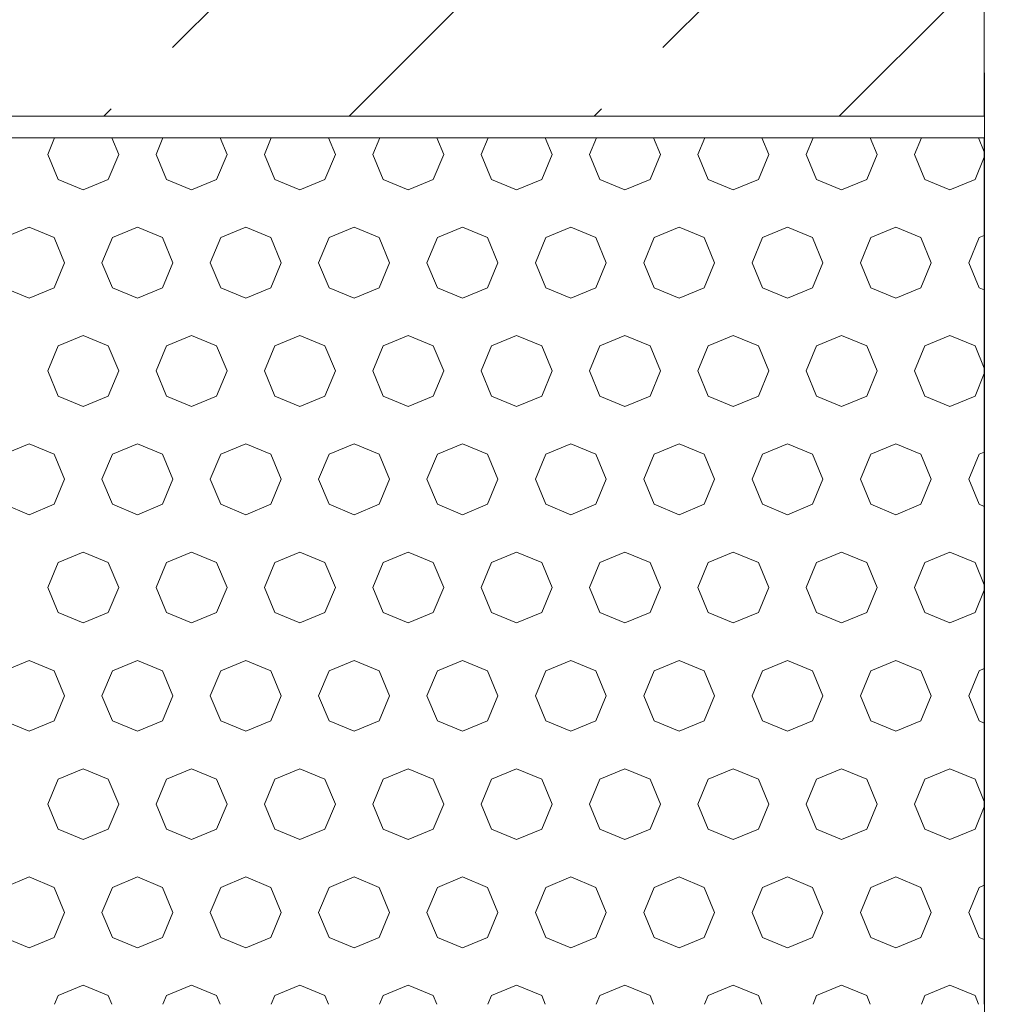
# Model space of a CAD drawing. Header units: millimetres. Extents: x 52659 to 1698020, y -10054 to 104697.
# Tile 19 of 256: x 140055 to 140506, y 13998 to 14453. Entities that reach past the tile are written whole.
import ezdxf

# ---------------------------------------------------------------- set-up
doc = ezdxf.new("R2010")
doc.units = ezdxf.units.MM
doc.header["$MEASUREMENT"] = 0
for name, color, linetype in [('02-04 BRISES SOLEIL FONCEES', 7, 'Continuous'), ('02-04 CASSETTES FONCEES', 7, 'Continuous'), ('02-04 Mur.Construction', 7, 'Continuous'), ('05-02 Cotation 200ème 100ème.Cotations', 7, 'Continuous')]:
    doc.layers.add(name, color=color, linetype=linetype)
doc.styles.add('STYLE_GENERE_3', font='ARIALN.TTF')
doc.dimstyles.new('STYLE_GENERE__1', dxfattribs={"dimtxt": 200, "dimasz": 95, "dimexe": 0.18, "dimexo": 100, "dimgap": 0, "dimtad": 0, "dimlfac": 0.001, "dimzin": 0, "dimdsep": 46, "dimtxsty": 'STYLE_GENERE_3', "dimblk": 'ARROWHEAD_6', "dimblk1": 'ARROWHEAD_6', "dimblk2": 'ARROWHEAD_6', "dimcen": 0.09, "dimclrd": 7, "dimclre": 7, "dimclrt": 7, "dimazin": 0, "dimtfac": 1, "dimtdec": 4, "dimtmove": 2, "dimatfit": 3, "dimfxl": 1, "dimtolj": 1, "dimtzin": 0, "dimarcsym": 0})
doc.dimstyles.new('STYLE_GENERE__2', dxfattribs={"dimtxt": 200, "dimasz": 95, "dimexe": 0.18, "dimexo": 100, "dimgap": 0, "dimtad": 0, "dimlfac": 0.001, "dimzin": 0, "dimdsep": 46, "dimtxsty": 'STYLE_GENERE_3', "dimblk": 'ARROWHEAD_6', "dimblk1": 'ARROWHEAD_6', "dimblk2": 'ARROWHEAD_6', "dimcen": 0.09, "dimclrd": 7, "dimclre": 7, "dimclrt": 7, "dimazin": 0, "dimtfac": 1, "dimtdec": 4, "dimtmove": 0, "dimatfit": 3, "dimfxl": 1, "dimtolj": 1, "dimtzin": 0, "dimarcsym": 0})

# ---------------------------------------------------------------- blocks, each defined once
blk = doc.blocks.new('Élément de coupe_214_1', base_point=(131932.67, 5158.07))
at = {"layer": '02-04 Mur.Construction', "color": 7, "linetype": 'Continuous', "lineweight": 9}
blk.add_line((140500.71, 14428.07), (140500.71, 13145.96), dxfattribs=at)
blk = doc.blocks.new('*X306', base_point=(131932.67, 5158.07))
at = {"layer": '02-04 BRISES SOLEIL FONCEES', "color": 7, "linetype": 'Continuous', "lineweight": 5}
for p, q in [((140071.53, 14398.07), (140068.37, 14390.46)), ((140101.08, 14390.46), (140097.93, 14398.07)), ((140121.53, 14398.07), (140118.37, 14390.46)), ((140151.08, 14390.46), (140147.93, 14398.07)), ((140171.53, 14398.07), (140168.37, 14390.46)), ((140201.08, 14390.46), (140197.93, 14398.07)), ((140221.53, 14398.07), (140218.37, 14390.46)), ((140251.08, 14390.46), (140247.93, 14398.07)), ((140271.53, 14398.07), (140268.37, 14390.46)), ((140301.08, 14390.46), (140297.93, 14398.07)), ((140321.53, 14398.07), (140318.37, 14390.46)), ((140351.08, 14390.46), (140347.93, 14398.07)), ((140371.53, 14398.07), (140368.37, 14390.46)), ((140401.08, 14390.46), (140397.93, 14398.07)), ((140421.53, 14398.07), (140418.37, 14390.46)), ((140451.08, 14390.46), (140447.93, 14398.07)), ((140471.53, 14398.07), (140468.37, 14390.46)), ((140500.57, 14391.68), (140497.93, 14398.07)), ((140068.37, 14390.46), (140073.16, 14378.89)), ((140096.29, 14378.89), (140101.08, 14390.46)), ((140118.37, 14390.46), (140123.16, 14378.89)), ((140146.29, 14378.89), (140151.08, 14390.46)), ((140168.37, 14390.46), (140173.16, 14378.89)), ((140196.29, 14378.89), (140201.08, 14390.46)), ((140218.37, 14390.46), (140223.16, 14378.89)), ((140246.29, 14378.89), (140251.08, 14390.46)), ((140268.37, 14390.46), (140273.16, 14378.89)), ((140296.29, 14378.89), (140301.08, 14390.46)), ((140318.37, 14390.46), (140323.16, 14378.89)), ((140346.29, 14378.89), (140351.08, 14390.46)), ((140368.37, 14390.46), (140373.16, 14378.89)), ((140396.29, 14378.89), (140401.08, 14390.46)), ((140418.37, 14390.46), (140423.16, 14378.89)), ((140446.29, 14378.89), (140451.08, 14390.46)), ((140468.37, 14390.46), (140473.16, 14378.89)), ((140496.29, 14378.89), (140500.57, 14389.23)), ((140073.16, 14378.89), (140084.73, 14374.1)), ((140084.73, 14374.1), (140096.29, 14378.89)), ((140123.16, 14378.89), (140134.73, 14374.1)), ((140134.73, 14374.1), (140146.29, 14378.89)), ((140173.16, 14378.89), (140184.73, 14374.1)), ((140184.73, 14374.1), (140196.29, 14378.89)), ((140223.16, 14378.89), (140234.73, 14374.1)), ((140234.73, 14374.1), (140246.29, 14378.89)), ((140273.16, 14378.89), (140284.73, 14374.1)), ((140284.73, 14374.1), (140296.29, 14378.89)), ((140323.16, 14378.89), (140334.73, 14374.1)), ((140334.73, 14374.1), (140346.29, 14378.89)), ((140373.16, 14378.89), (140384.73, 14374.1)), ((140384.73, 14374.1), (140396.29, 14378.89)), ((140423.16, 14378.89), (140434.73, 14374.1)), ((140434.73, 14374.1), (140446.29, 14378.89)), ((140473.16, 14378.89), (140484.73, 14374.1)), ((140484.73, 14374.1), (140496.29, 14378.89)), ((140059.73, 14356.81), (140048.16, 14352.02)), ((140071.29, 14352.02), (140059.73, 14356.81)), ((140109.73, 14356.81), (140098.16, 14352.02)), ((140121.29, 14352.02), (140109.73, 14356.81)), ((140159.73, 14356.81), (140148.16, 14352.02)), ((140171.29, 14352.02), (140159.73, 14356.81)), ((140209.73, 14356.81), (140198.16, 14352.02)), ((140221.29, 14352.02), (140209.73, 14356.81)), ((140259.73, 14356.81), (140248.16, 14352.02)), ((140271.29, 14352.02), (140259.73, 14356.81)), ((140309.73, 14356.81), (140298.16, 14352.02)), ((140321.29, 14352.02), (140309.73, 14356.81)), ((140359.73, 14356.81), (140348.16, 14352.02)), ((140371.29, 14352.02), (140359.73, 14356.81)), ((140409.73, 14356.81), (140398.16, 14352.02)), ((140421.29, 14352.02), (140409.73, 14356.81)), ((140459.73, 14356.81), (140448.16, 14352.02)), ((140471.29, 14352.02), (140459.73, 14356.81)), ((140500.57, 14353.02), (140498.16, 14352.02)), ((140076.08, 14340.46), (140071.29, 14352.02)), ((140098.16, 14352.02), (140093.37, 14340.46)), ((140126.08, 14340.46), (140121.29, 14352.02)), ((140148.16, 14352.02), (140143.37, 14340.46)), ((140176.08, 14340.46), (140171.29, 14352.02)), ((140198.16, 14352.02), (140193.37, 14340.46)), ((140226.08, 14340.46), (140221.29, 14352.02)), ((140248.16, 14352.02), (140243.37, 14340.46)), ((140276.08, 14340.46), (140271.29, 14352.02)), ((140298.16, 14352.02), (140293.37, 14340.46)), ((140326.08, 14340.46), (140321.29, 14352.02)), ((140348.16, 14352.02), (140343.37, 14340.46)), ((140376.08, 14340.46), (140371.29, 14352.02)), ((140398.16, 14352.02), (140393.37, 14340.46)), ((140426.08, 14340.46), (140421.29, 14352.02)), ((140448.16, 14352.02), (140443.37, 14340.46)), ((140476.08, 14340.46), (140471.29, 14352.02)), ((140498.16, 14352.02), (140493.37, 14340.46)), ((140071.29, 14328.89), (140076.08, 14340.46)), ((140093.37, 14340.46), (140098.16, 14328.89)), ((140121.29, 14328.89), (140126.08, 14340.46)), ((140143.37, 14340.46), (140148.16, 14328.89)), ((140171.29, 14328.89), (140176.08, 14340.46)), ((140193.37, 14340.46), (140198.16, 14328.89)), ((140221.29, 14328.89), (140226.08, 14340.46)), ((140243.37, 14340.46), (140248.16, 14328.89)), ((140271.29, 14328.89), (140276.08, 14340.46)), ((140293.37, 14340.46), (140298.16, 14328.89)), ((140321.29, 14328.89), (140326.08, 14340.46)), ((140343.37, 14340.46), (140348.16, 14328.89)), ((140371.29, 14328.89), (140376.08, 14340.46)), ((140393.37, 14340.46), (140398.16, 14328.89)), ((140421.29, 14328.89), (140426.08, 14340.46)), ((140443.37, 14340.46), (140448.16, 14328.89)), ((140471.29, 14328.89), (140476.08, 14340.46)), ((140493.37, 14340.46), (140498.16, 14328.89)), ((140048.16, 14328.89), (140059.73, 14324.1)), ((140059.73, 14324.1), (140071.29, 14328.89)), ((140098.16, 14328.89), (140109.73, 14324.1)), ((140109.73, 14324.1), (140121.29, 14328.89)), ((140148.16, 14328.89), (140159.73, 14324.1)), ((140159.73, 14324.1), (140171.29, 14328.89)), ((140198.16, 14328.89), (140209.73, 14324.1)), ((140209.73, 14324.1), (140221.29, 14328.89)), ((140248.16, 14328.89), (140259.73, 14324.1)), ((140259.73, 14324.1), (140271.29, 14328.89)), ((140298.16, 14328.89), (140309.73, 14324.1)), ((140309.73, 14324.1), (140321.29, 14328.89)), ((140348.16, 14328.89), (140359.73, 14324.1)), ((140359.73, 14324.1), (140371.29, 14328.89)), ((140398.16, 14328.89), (140409.73, 14324.1)), ((140409.73, 14324.1), (140421.29, 14328.89)), ((140448.16, 14328.89), (140459.73, 14324.1)), ((140459.73, 14324.1), (140471.29, 14328.89)), ((140498.16, 14328.89), (140500.57, 14327.9)), ((140084.73, 14306.81), (140073.16, 14302.02)), ((140096.29, 14302.02), (140084.73, 14306.81)), ((140134.73, 14306.81), (140123.16, 14302.02)), ((140146.29, 14302.02), (140134.73, 14306.81)), ((140184.73, 14306.81), (140173.16, 14302.02)), ((140196.29, 14302.02), (140184.73, 14306.81)), ((140234.73, 14306.81), (140223.16, 14302.02)), ((140246.29, 14302.02), (140234.73, 14306.81)), ((140284.73, 14306.81), (140273.16, 14302.02)), ((140296.29, 14302.02), (140284.73, 14306.81)), ((140334.73, 14306.81), (140323.16, 14302.02)), ((140346.29, 14302.02), (140334.73, 14306.81)), ((140384.73, 14306.81), (140373.16, 14302.02)), ((140396.29, 14302.02), (140384.73, 14306.81)), ((140434.73, 14306.81), (140423.16, 14302.02)), ((140446.29, 14302.02), (140434.73, 14306.81)), ((140484.73, 14306.81), (140473.16, 14302.02)), ((140496.29, 14302.02), (140484.73, 14306.81)), ((140073.16, 14302.02), (140068.37, 14290.46)), ((140101.08, 14290.46), (140096.29, 14302.02)), ((140123.16, 14302.02), (140118.37, 14290.46)), ((140151.08, 14290.46), (140146.29, 14302.02)), ((140173.16, 14302.02), (140168.37, 14290.46)), ((140201.08, 14290.46), (140196.29, 14302.02)), ((140223.16, 14302.02), (140218.37, 14290.46)), ((140251.08, 14290.46), (140246.29, 14302.02)), ((140273.16, 14302.02), (140268.37, 14290.46)), ((140301.08, 14290.46), (140296.29, 14302.02)), ((140323.16, 14302.02), (140318.37, 14290.46)), ((140351.08, 14290.46), (140346.29, 14302.02)), ((140373.16, 14302.02), (140368.37, 14290.46)), ((140401.08, 14290.46), (140396.29, 14302.02)), ((140423.16, 14302.02), (140418.37, 14290.46)), ((140451.08, 14290.46), (140446.29, 14302.02)), ((140473.16, 14302.02), (140468.37, 14290.46)), ((140500.57, 14291.68), (140496.29, 14302.02)), ((140068.37, 14290.46), (140073.16, 14278.89)), ((140096.29, 14278.89), (140101.08, 14290.46)), ((140118.37, 14290.46), (140123.16, 14278.89)), ((140146.29, 14278.89), (140151.08, 14290.46)), ((140168.37, 14290.46), (140173.16, 14278.89)), ((140196.29, 14278.89), (140201.08, 14290.46)), ((140218.37, 14290.46), (140223.16, 14278.89)), ((140246.29, 14278.89), (140251.08, 14290.46)), ((140268.37, 14290.46), (140273.16, 14278.89)), ((140296.29, 14278.89), (140301.08, 14290.46)), ((140318.37, 14290.46), (140323.16, 14278.89)), ((140346.29, 14278.89), (140351.08, 14290.46)), ((140368.37, 14290.46), (140373.16, 14278.89)), ((140396.29, 14278.89), (140401.08, 14290.46)), ((140418.37, 14290.46), (140423.16, 14278.89)), ((140446.29, 14278.89), (140451.08, 14290.46)), ((140468.37, 14290.46), (140473.16, 14278.89)), ((140496.29, 14278.89), (140500.57, 14289.23)), ((140073.16, 14278.89), (140084.73, 14274.1)), ((140084.73, 14274.1), (140096.29, 14278.89)), ((140123.16, 14278.89), (140134.73, 14274.1)), ((140134.73, 14274.1), (140146.29, 14278.89)), ((140173.16, 14278.89), (140184.73, 14274.1)), ((140184.73, 14274.1), (140196.29, 14278.89)), ((140223.16, 14278.89), (140234.73, 14274.1)), ((140234.73, 14274.1), (140246.29, 14278.89)), ((140273.16, 14278.89), (140284.73, 14274.1)), ((140284.73, 14274.1), (140296.29, 14278.89)), ((140323.16, 14278.89), (140334.73, 14274.1)), ((140334.73, 14274.1), (140346.29, 14278.89)), ((140373.16, 14278.89), (140384.73, 14274.1)), ((140384.73, 14274.1), (140396.29, 14278.89)), ((140423.16, 14278.89), (140434.73, 14274.1)), ((140434.73, 14274.1), (140446.29, 14278.89)), ((140473.16, 14278.89), (140484.73, 14274.1)), ((140484.73, 14274.1), (140496.29, 14278.89)), ((140059.73, 14256.81), (140048.16, 14252.02)), ((140071.29, 14252.02), (140059.73, 14256.81)), ((140109.73, 14256.81), (140098.16, 14252.02)), ((140121.29, 14252.02), (140109.73, 14256.81)), ((140159.73, 14256.81), (140148.16, 14252.02)), ((140171.29, 14252.02), (140159.73, 14256.81)), ((140209.73, 14256.81), (140198.16, 14252.02)), ((140221.29, 14252.02), (140209.73, 14256.81)), ((140259.73, 14256.81), (140248.16, 14252.02)), ((140271.29, 14252.02), (140259.73, 14256.81)), ((140309.73, 14256.81), (140298.16, 14252.02)), ((140321.29, 14252.02), (140309.73, 14256.81)), ((140359.73, 14256.81), (140348.16, 14252.02)), ((140371.29, 14252.02), (140359.73, 14256.81)), ((140409.73, 14256.81), (140398.16, 14252.02)), ((140421.29, 14252.02), (140409.73, 14256.81)), ((140459.73, 14256.81), (140448.16, 14252.02)), ((140471.29, 14252.02), (140459.73, 14256.81)), ((140500.57, 14253.02), (140498.16, 14252.02)), ((140076.08, 14240.46), (140071.29, 14252.02)), ((140098.16, 14252.02), (140093.37, 14240.46)), ((140126.08, 14240.46), (140121.29, 14252.02)), ((140148.16, 14252.02), (140143.37, 14240.46)), ((140176.08, 14240.46), (140171.29, 14252.02)), ((140198.16, 14252.02), (140193.37, 14240.46)), ((140226.08, 14240.46), (140221.29, 14252.02)), ((140248.16, 14252.02), (140243.37, 14240.46)), ((140276.08, 14240.46), (140271.29, 14252.02)), ((140298.16, 14252.02), (140293.37, 14240.46)), ((140326.08, 14240.46), (140321.29, 14252.02)), ((140348.16, 14252.02), (140343.37, 14240.46)), ((140376.08, 14240.46), (140371.29, 14252.02)), ((140398.16, 14252.02), (140393.37, 14240.46)), ((140426.08, 14240.46), (140421.29, 14252.02)), ((140448.16, 14252.02), (140443.37, 14240.46)), ((140476.08, 14240.46), (140471.29, 14252.02)), ((140498.16, 14252.02), (140493.37, 14240.46)), ((140071.29, 14228.89), (140076.08, 14240.46)), ((140093.37, 14240.46), (140098.16, 14228.89)), ((140121.29, 14228.89), (140126.08, 14240.46)), ((140143.37, 14240.46), (140148.16, 14228.89)), ((140171.29, 14228.89), (140176.08, 14240.46)), ((140193.37, 14240.46), (140198.16, 14228.89)), ((140221.29, 14228.89), (140226.08, 14240.46)), ((140243.37, 14240.46), (140248.16, 14228.89)), ((140271.29, 14228.89), (140276.08, 14240.46)), ((140293.37, 14240.46), (140298.16, 14228.89)), ((140321.29, 14228.89), (140326.08, 14240.46)), ((140343.37, 14240.46), (140348.16, 14228.89)), ((140371.29, 14228.89), (140376.08, 14240.46)), ((140393.37, 14240.46), (140398.16, 14228.89)), ((140421.29, 14228.89), (140426.08, 14240.46)), ((140443.37, 14240.46), (140448.16, 14228.89)), ((140471.29, 14228.89), (140476.08, 14240.46)), ((140493.37, 14240.46), (140498.16, 14228.89)), ((140048.16, 14228.89), (140059.73, 14224.1)), ((140059.73, 14224.1), (140071.29, 14228.89)), ((140098.16, 14228.89), (140109.73, 14224.1)), ((140109.73, 14224.1), (140121.29, 14228.89)), ((140148.16, 14228.89), (140159.73, 14224.1)), ((140159.73, 14224.1), (140171.29, 14228.89)), ((140198.16, 14228.89), (140209.73, 14224.1)), ((140209.73, 14224.1), (140221.29, 14228.89)), ((140248.16, 14228.89), (140259.73, 14224.1)), ((140259.73, 14224.1), (140271.29, 14228.89)), ((140298.16, 14228.89), (140309.73, 14224.1)), ((140309.73, 14224.1), (140321.29, 14228.89)), ((140348.16, 14228.89), (140359.73, 14224.1)), ((140359.73, 14224.1), (140371.29, 14228.89)), ((140398.16, 14228.89), (140409.73, 14224.1)), ((140409.73, 14224.1), (140421.29, 14228.89)), ((140448.16, 14228.89), (140459.73, 14224.1)), ((140459.73, 14224.1), (140471.29, 14228.89)), ((140498.16, 14228.89), (140500.57, 14227.9)), ((140084.73, 14206.81), (140073.16, 14202.02)), ((140096.29, 14202.02), (140084.73, 14206.81)), ((140134.73, 14206.81), (140123.16, 14202.02)), ((140146.29, 14202.02), (140134.73, 14206.81)), ((140184.73, 14206.81), (140173.16, 14202.02)), ((140196.29, 14202.02), (140184.73, 14206.81)), ((140234.73, 14206.81), (140223.16, 14202.02)), ((140246.29, 14202.02), (140234.73, 14206.81)), ((140284.73, 14206.81), (140273.16, 14202.02)), ((140296.29, 14202.02), (140284.73, 14206.81)), ((140334.73, 14206.81), (140323.16, 14202.02)), ((140346.29, 14202.02), (140334.73, 14206.81)), ((140384.73, 14206.81), (140373.16, 14202.02)), ((140396.29, 14202.02), (140384.73, 14206.81)), ((140434.73, 14206.81), (140423.16, 14202.02)), ((140446.29, 14202.02), (140434.73, 14206.81)), ((140484.73, 14206.81), (140473.16, 14202.02)), ((140496.29, 14202.02), (140484.73, 14206.81)), ((140073.16, 14202.02), (140068.37, 14190.46)), ((140101.08, 14190.46), (140096.29, 14202.02)), ((140123.16, 14202.02), (140118.37, 14190.46)), ((140151.08, 14190.46), (140146.29, 14202.02)), ((140173.16, 14202.02), (140168.37, 14190.46)), ((140201.08, 14190.46), (140196.29, 14202.02)), ((140223.16, 14202.02), (140218.37, 14190.46)), ((140251.08, 14190.46), (140246.29, 14202.02)), ((140273.16, 14202.02), (140268.37, 14190.46)), ((140301.08, 14190.46), (140296.29, 14202.02)), ((140323.16, 14202.02), (140318.37, 14190.46)), ((140351.08, 14190.46), (140346.29, 14202.02)), ((140373.16, 14202.02), (140368.37, 14190.46)), ((140401.08, 14190.46), (140396.29, 14202.02)), ((140423.16, 14202.02), (140418.37, 14190.46)), ((140451.08, 14190.46), (140446.29, 14202.02)), ((140473.16, 14202.02), (140468.37, 14190.46)), ((140500.57, 14191.68), (140496.29, 14202.02)), ((140068.37, 14190.46), (140073.16, 14178.89)), ((140096.29, 14178.89), (140101.08, 14190.46)), ((140118.37, 14190.46), (140123.16, 14178.89)), ((140146.29, 14178.89), (140151.08, 14190.46)), ((140168.37, 14190.46), (140173.16, 14178.89)), ((140196.29, 14178.89), (140201.08, 14190.46)), ((140218.37, 14190.46), (140223.16, 14178.89)), ((140246.29, 14178.89), (140251.08, 14190.46)), ((140268.37, 14190.46), (140273.16, 14178.89)), ((140296.29, 14178.89), (140301.08, 14190.46)), ((140318.37, 14190.46), (140323.16, 14178.89)), ((140346.29, 14178.89), (140351.08, 14190.46)), ((140368.37, 14190.46), (140373.16, 14178.89)), ((140396.29, 14178.89), (140401.08, 14190.46)), ((140418.37, 14190.46), (140423.16, 14178.89)), ((140446.29, 14178.89), (140451.08, 14190.46)), ((140468.37, 14190.46), (140473.16, 14178.89)), ((140496.29, 14178.89), (140500.57, 14189.23)), ((140073.16, 14178.89), (140084.73, 14174.1)), ((140084.73, 14174.1), (140096.29, 14178.89)), ((140123.16, 14178.89), (140134.73, 14174.1)), ((140134.73, 14174.1), (140146.29, 14178.89)), ((140173.16, 14178.89), (140184.73, 14174.1)), ((140184.73, 14174.1), (140196.29, 14178.89)), ((140223.16, 14178.89), (140234.73, 14174.1)), ((140234.73, 14174.1), (140246.29, 14178.89)), ((140273.16, 14178.89), (140284.73, 14174.1)), ((140284.73, 14174.1), (140296.29, 14178.89)), ((140323.16, 14178.89), (140334.73, 14174.1)), ((140334.73, 14174.1), (140346.29, 14178.89)), ((140373.16, 14178.89), (140384.73, 14174.1)), ((140384.73, 14174.1), (140396.29, 14178.89)), ((140423.16, 14178.89), (140434.73, 14174.1)), ((140434.73, 14174.1), (140446.29, 14178.89)), ((140473.16, 14178.89), (140484.73, 14174.1)), ((140484.73, 14174.1), (140496.29, 14178.89)), ((140059.73, 14156.81), (140048.16, 14152.02)), ((140071.29, 14152.02), (140059.73, 14156.81)), ((140109.73, 14156.81), (140098.16, 14152.02)), ((140121.29, 14152.02), (140109.73, 14156.81)), ((140159.73, 14156.81), (140148.16, 14152.02)), ((140171.29, 14152.02), (140159.73, 14156.81)), ((140209.73, 14156.81), (140198.16, 14152.02)), ((140221.29, 14152.02), (140209.73, 14156.81)), ((140259.73, 14156.81), (140248.16, 14152.02)), ((140271.29, 14152.02), (140259.73, 14156.81)), ((140309.73, 14156.81), (140298.16, 14152.02)), ((140321.29, 14152.02), (140309.73, 14156.81)), ((140359.73, 14156.81), (140348.16, 14152.02)), ((140371.29, 14152.02), (140359.73, 14156.81)), ((140409.73, 14156.81), (140398.16, 14152.02)), ((140421.29, 14152.02), (140409.73, 14156.81)), ((140459.73, 14156.81), (140448.16, 14152.02)), ((140471.29, 14152.02), (140459.73, 14156.81)), ((140500.57, 14153.02), (140498.16, 14152.02)), ((140076.08, 14140.46), (140071.29, 14152.02)), ((140098.16, 14152.02), (140093.37, 14140.46)), ((140126.08, 14140.46), (140121.29, 14152.02)), ((140148.16, 14152.02), (140143.37, 14140.46)), ((140176.08, 14140.46), (140171.29, 14152.02)), ((140198.16, 14152.02), (140193.37, 14140.46)), ((140226.08, 14140.46), (140221.29, 14152.02)), ((140248.16, 14152.02), (140243.37, 14140.46)), ((140276.08, 14140.46), (140271.29, 14152.02)), ((140298.16, 14152.02), (140293.37, 14140.46)), ((140326.08, 14140.46), (140321.29, 14152.02)), ((140348.16, 14152.02), (140343.37, 14140.46)), ((140376.08, 14140.46), (140371.29, 14152.02)), ((140398.16, 14152.02), (140393.37, 14140.46)), ((140426.08, 14140.46), (140421.29, 14152.02)), ((140448.16, 14152.02), (140443.37, 14140.46)), ((140476.08, 14140.46), (140471.29, 14152.02)), ((140498.16, 14152.02), (140493.37, 14140.46)), ((140071.29, 14128.89), (140076.08, 14140.46)), ((140093.37, 14140.46), (140098.16, 14128.89)), ((140121.29, 14128.89), (140126.08, 14140.46)), ((140143.37, 14140.46), (140148.16, 14128.89)), ((140171.29, 14128.89), (140176.08, 14140.46)), ((140193.37, 14140.46), (140198.16, 14128.89)), ((140221.29, 14128.89), (140226.08, 14140.46)), ((140243.37, 14140.46), (140248.16, 14128.89)), ((140271.29, 14128.89), (140276.08, 14140.46)), ((140293.37, 14140.46), (140298.16, 14128.89)), ((140321.29, 14128.89), (140326.08, 14140.46)), ((140343.37, 14140.46), (140348.16, 14128.89)), ((140371.29, 14128.89), (140376.08, 14140.46)), ((140393.37, 14140.46), (140398.16, 14128.89)), ((140421.29, 14128.89), (140426.08, 14140.46)), ((140443.37, 14140.46), (140448.16, 14128.89)), ((140471.29, 14128.89), (140476.08, 14140.46)), ((140493.37, 14140.46), (140498.16, 14128.89)), ((140048.16, 14128.89), (140059.73, 14124.1)), ((140059.73, 14124.1), (140071.29, 14128.89)), ((140098.16, 14128.89), (140109.73, 14124.1)), ((140109.73, 14124.1), (140121.29, 14128.89)), ((140148.16, 14128.89), (140159.73, 14124.1)), ((140159.73, 14124.1), (140171.29, 14128.89)), ((140198.16, 14128.89), (140209.73, 14124.1)), ((140209.73, 14124.1), (140221.29, 14128.89)), ((140248.16, 14128.89), (140259.73, 14124.1)), ((140259.73, 14124.1), (140271.29, 14128.89)), ((140298.16, 14128.89), (140309.73, 14124.1)), ((140309.73, 14124.1), (140321.29, 14128.89)), ((140348.16, 14128.89), (140359.73, 14124.1)), ((140359.73, 14124.1), (140371.29, 14128.89)), ((140398.16, 14128.89), (140409.73, 14124.1)), ((140409.73, 14124.1), (140421.29, 14128.89)), ((140448.16, 14128.89), (140459.73, 14124.1)), ((140459.73, 14124.1), (140471.29, 14128.89)), ((140498.16, 14128.89), (140500.57, 14127.9)), ((140084.73, 14106.81), (140073.16, 14102.02)), ((140096.29, 14102.02), (140084.73, 14106.81)), ((140134.73, 14106.81), (140123.16, 14102.02)), ((140146.29, 14102.02), (140134.73, 14106.81)), ((140184.73, 14106.81), (140173.16, 14102.02)), ((140196.29, 14102.02), (140184.73, 14106.81)), ((140234.73, 14106.81), (140223.16, 14102.02)), ((140246.29, 14102.02), (140234.73, 14106.81)), ((140284.73, 14106.81), (140273.16, 14102.02)), ((140296.29, 14102.02), (140284.73, 14106.81)), ((140334.73, 14106.81), (140323.16, 14102.02)), ((140346.29, 14102.02), (140334.73, 14106.81)), ((140384.73, 14106.81), (140373.16, 14102.02)), ((140396.29, 14102.02), (140384.73, 14106.81)), ((140434.73, 14106.81), (140423.16, 14102.02)), ((140446.29, 14102.02), (140434.73, 14106.81)), ((140484.73, 14106.81), (140473.16, 14102.02)), ((140496.29, 14102.02), (140484.73, 14106.81)), ((140073.16, 14102.02), (140068.37, 14090.46)), ((140101.08, 14090.46), (140096.29, 14102.02)), ((140123.16, 14102.02), (140118.37, 14090.46)), ((140151.08, 14090.46), (140146.29, 14102.02)), ((140173.16, 14102.02), (140168.37, 14090.46)), ((140201.08, 14090.46), (140196.29, 14102.02)), ((140223.16, 14102.02), (140218.37, 14090.46)), ((140251.08, 14090.46), (140246.29, 14102.02)), ((140273.16, 14102.02), (140268.37, 14090.46)), ((140301.08, 14090.46), (140296.29, 14102.02)), ((140323.16, 14102.02), (140318.37, 14090.46)), ((140351.08, 14090.46), (140346.29, 14102.02)), ((140373.16, 14102.02), (140368.37, 14090.46)), ((140401.08, 14090.46), (140396.29, 14102.02)), ((140423.16, 14102.02), (140418.37, 14090.46)), ((140451.08, 14090.46), (140446.29, 14102.02)), ((140473.16, 14102.02), (140468.37, 14090.46)), ((140500.57, 14091.68), (140496.29, 14102.02)), ((140068.37, 14090.46), (140073.16, 14078.89)), ((140096.29, 14078.89), (140101.08, 14090.46)), ((140118.37, 14090.46), (140123.16, 14078.89)), ((140146.29, 14078.89), (140151.08, 14090.46)), ((140168.37, 14090.46), (140173.16, 14078.89)), ((140196.29, 14078.89), (140201.08, 14090.46)), ((140218.37, 14090.46), (140223.16, 14078.89)), ((140246.29, 14078.89), (140251.08, 14090.46)), ((140268.37, 14090.46), (140273.16, 14078.89)), ((140296.29, 14078.89), (140301.08, 14090.46)), ((140318.37, 14090.46), (140323.16, 14078.89)), ((140346.29, 14078.89), (140351.08, 14090.46)), ((140368.37, 14090.46), (140373.16, 14078.89)), ((140396.29, 14078.89), (140401.08, 14090.46)), ((140418.37, 14090.46), (140423.16, 14078.89)), ((140446.29, 14078.89), (140451.08, 14090.46)), ((140468.37, 14090.46), (140473.16, 14078.89)), ((140496.29, 14078.89), (140500.57, 14089.23)), ((140073.16, 14078.89), (140084.73, 14074.1)), ((140084.73, 14074.1), (140096.29, 14078.89)), ((140123.16, 14078.89), (140134.73, 14074.1)), ((140134.73, 14074.1), (140146.29, 14078.89)), ((140173.16, 14078.89), (140184.73, 14074.1)), ((140184.73, 14074.1), (140196.29, 14078.89)), ((140223.16, 14078.89), (140234.73, 14074.1)), ((140234.73, 14074.1), (140246.29, 14078.89)), ((140273.16, 14078.89), (140284.73, 14074.1)), ((140284.73, 14074.1), (140296.29, 14078.89)), ((140323.16, 14078.89), (140334.73, 14074.1)), ((140334.73, 14074.1), (140346.29, 14078.89)), ((140373.16, 14078.89), (140384.73, 14074.1)), ((140384.73, 14074.1), (140396.29, 14078.89)), ((140423.16, 14078.89), (140434.73, 14074.1)), ((140434.73, 14074.1), (140446.29, 14078.89)), ((140473.16, 14078.89), (140484.73, 14074.1)), ((140484.73, 14074.1), (140496.29, 14078.89)), ((140059.73, 14056.81), (140048.16, 14052.02)), ((140071.29, 14052.02), (140059.73, 14056.81)), ((140109.73, 14056.81), (140098.16, 14052.02)), ((140121.29, 14052.02), (140109.73, 14056.81)), ((140159.73, 14056.81), (140148.16, 14052.02)), ((140171.29, 14052.02), (140159.73, 14056.81)), ((140209.73, 14056.81), (140198.16, 14052.02)), ((140221.29, 14052.02), (140209.73, 14056.81)), ((140259.73, 14056.81), (140248.16, 14052.02)), ((140271.29, 14052.02), (140259.73, 14056.81)), ((140309.73, 14056.81), (140298.16, 14052.02)), ((140321.29, 14052.02), (140309.73, 14056.81)), ((140359.73, 14056.81), (140348.16, 14052.02)), ((140371.29, 14052.02), (140359.73, 14056.81)), ((140409.73, 14056.81), (140398.16, 14052.02)), ((140421.29, 14052.02), (140409.73, 14056.81)), ((140459.73, 14056.81), (140448.16, 14052.02)), ((140471.29, 14052.02), (140459.73, 14056.81)), ((140500.57, 14053.02), (140498.16, 14052.02)), ((140076.08, 14040.46), (140071.29, 14052.02)), ((140098.16, 14052.02), (140093.37, 14040.46)), ((140126.08, 14040.46), (140121.29, 14052.02)), ((140148.16, 14052.02), (140143.37, 14040.46)), ((140176.08, 14040.46), (140171.29, 14052.02)), ((140198.16, 14052.02), (140193.37, 14040.46)), ((140226.08, 14040.46), (140221.29, 14052.02)), ((140248.16, 14052.02), (140243.37, 14040.46)), ((140276.08, 14040.46), (140271.29, 14052.02)), ((140298.16, 14052.02), (140293.37, 14040.46)), ((140326.08, 14040.46), (140321.29, 14052.02)), ((140348.16, 14052.02), (140343.37, 14040.46)), ((140376.08, 14040.46), (140371.29, 14052.02)), ((140398.16, 14052.02), (140393.37, 14040.46)), ((140426.08, 14040.46), (140421.29, 14052.02)), ((140448.16, 14052.02), (140443.37, 14040.46)), ((140476.08, 14040.46), (140471.29, 14052.02)), ((140498.16, 14052.02), (140493.37, 14040.46)), ((140071.29, 14028.89), (140076.08, 14040.46)), ((140093.37, 14040.46), (140098.16, 14028.89)), ((140121.29, 14028.89), (140126.08, 14040.46)), ((140143.37, 14040.46), (140148.16, 14028.89)), ((140171.29, 14028.89), (140176.08, 14040.46)), ((140193.37, 14040.46), (140198.16, 14028.89)), ((140221.29, 14028.89), (140226.08, 14040.46)), ((140243.37, 14040.46), (140248.16, 14028.89)), ((140271.29, 14028.89), (140276.08, 14040.46)), ((140293.37, 14040.46), (140298.16, 14028.89)), ((140321.29, 14028.89), (140326.08, 14040.46)), ((140343.37, 14040.46), (140348.16, 14028.89)), ((140371.29, 14028.89), (140376.08, 14040.46)), ((140393.37, 14040.46), (140398.16, 14028.89)), ((140421.29, 14028.89), (140426.08, 14040.46)), ((140443.37, 14040.46), (140448.16, 14028.89)), ((140471.29, 14028.89), (140476.08, 14040.46)), ((140493.37, 14040.46), (140498.16, 14028.89)), ((140048.16, 14028.89), (140059.73, 14024.1)), ((140059.73, 14024.1), (140071.29, 14028.89)), ((140098.16, 14028.89), (140109.73, 14024.1)), ((140109.73, 14024.1), (140121.29, 14028.89)), ((140148.16, 14028.89), (140159.73, 14024.1)), ((140159.73, 14024.1), (140171.29, 14028.89)), ((140198.16, 14028.89), (140209.73, 14024.1)), ((140209.73, 14024.1), (140221.29, 14028.89)), ((140248.16, 14028.89), (140259.73, 14024.1)), ((140259.73, 14024.1), (140271.29, 14028.89)), ((140298.16, 14028.89), (140309.73, 14024.1)), ((140309.73, 14024.1), (140321.29, 14028.89)), ((140348.16, 14028.89), (140359.73, 14024.1)), ((140359.73, 14024.1), (140371.29, 14028.89)), ((140398.16, 14028.89), (140409.73, 14024.1)), ((140409.73, 14024.1), (140421.29, 14028.89)), ((140448.16, 14028.89), (140459.73, 14024.1)), ((140459.73, 14024.1), (140471.29, 14028.89)), ((140498.16, 14028.89), (140500.57, 14027.9)), ((140084.73, 14006.81), (140073.16, 14002.02)), ((140096.29, 14002.02), (140084.73, 14006.81)), ((140134.73, 14006.81), (140123.16, 14002.02)), ((140146.29, 14002.02), (140134.73, 14006.81)), ((140184.73, 14006.81), (140173.16, 14002.02)), ((140196.29, 14002.02), (140184.73, 14006.81)), ((140234.73, 14006.81), (140223.16, 14002.02)), ((140246.29, 14002.02), (140234.73, 14006.81)), ((140284.73, 14006.81), (140273.16, 14002.02)), ((140296.29, 14002.02), (140284.73, 14006.81)), ((140334.73, 14006.81), (140323.16, 14002.02)), ((140346.29, 14002.02), (140334.73, 14006.81)), ((140384.73, 14006.81), (140373.16, 14002.02)), ((140396.29, 14002.02), (140384.73, 14006.81)), ((140434.73, 14006.81), (140423.16, 14002.02)), ((140446.29, 14002.02), (140434.73, 14006.81)), ((140484.73, 14006.81), (140473.16, 14002.02)), ((140496.29, 14002.02), (140484.73, 14006.81)), ((140073.16, 14002.02), (140071.51, 13998.03)), ((140097.94, 13998.03), (140096.29, 14002.02)), ((140123.16, 14002.02), (140121.51, 13998.03)), ((140147.94, 13998.03), (140146.29, 14002.02)), ((140173.16, 14002.02), (140171.51, 13998.03)), ((140197.94, 13998.03), (140196.29, 14002.02)), ((140223.16, 14002.02), (140221.51, 13998.03)), ((140247.94, 13998.03), (140246.29, 14002.02)), ((140273.16, 14002.02), (140271.51, 13998.03)), ((140297.94, 13998.03), (140296.29, 14002.02)), ((140323.16, 14002.02), (140321.51, 13998.03)), ((140347.94, 13998.03), (140346.29, 14002.02)), ((140373.16, 14002.02), (140371.51, 13998.03)), ((140397.94, 13998.03), (140396.29, 14002.02)), ((140423.16, 14002.02), (140421.51, 13998.03)), ((140447.94, 13998.03), (140446.29, 14002.02)), ((140473.16, 14002.02), (140471.51, 13998.03)), ((140497.94, 13998.03), (140496.29, 14002.02))]:
    blk.add_line(p, q, dxfattribs=at)
blk = doc.blocks.new('Élément de coupe_302_1', base_point=(131932.67, 5158.07))
at = {"layer": '02-04 BRISES SOLEIL FONCEES', "color": 7, "linetype": 'Continuous', "lineweight": 9}
for p, q in [((140500.57, 14398.07), (138740.71, 14398.07)), ((140500.57, 13998.03), (140500.57, 14398.07))]:
    blk.add_line(p, q, dxfattribs=at)
at = {"layer": '02-04 BRISES SOLEIL FONCEES', "lineweight": 0}
blk.add_blockref('*X306', (131932.67, 5158.07), dxfattribs=at)
blk = doc.blocks.new('Élément de coupe_366_1', base_point=(131932.67, 5158.07))
at = {"layer": '02-04 CASSETTES FONCEES', "color": 7, "linetype": 'Continuous', "lineweight": 9}
for p, q in [((140500.57, 14408.07), (140500.57, 14798.07)), ((140207.38, 14408.07), (140500.57, 14701.26)), ((140125.91, 14439.74), (140210.76, 14524.59)), ((140352.18, 14439.74), (140437.04, 14524.59)), ((140433.65, 14408.07), (140500.57, 14474.99)), ((138722.49, 14408.07), (140500.57, 14408.07)), ((140094.24, 14408.07), (140097.62, 14411.45)), ((140320.52, 14408.07), (140323.9, 14411.45))]:
    blk.add_line(p, q, dxfattribs=at)
blk = doc.blocks.new('*D764', base_point=(131932.67, 5158.07))
at = {"layer": '05-02 Cotation 200ème 100ème.Cotations', "color": 7, "linetype": 'Continuous', "lineweight": 25, "transparency": 16777216}
for p, q in [((135853.9, 14458.07), (135953.9, 14358.07)), ((135853.9, 11412.6), (135953.9, 11312.6))]:
    blk.add_line(p, q, dxfattribs=at)
at = {"layer": '05-02 Cotation 200ème 100ème.Cotations', "color": 7, "linetype": 'Continuous', "lineweight": 13, "transparency": 16777216}
for p, q in [((135997.65, 14408.07), (135810.15, 14408.07)), ((135903.9, 13134.21), (135903.9, 14408.07)), ((135903.9, 11362.6), (135903.9, 12636.46)), ((135997.65, 11362.6), (135810.15, 11362.6))]:
    blk.add_line(p, q, dxfattribs=at)
at = {"layer": '05-02 Cotation 200ème 100ème.Cotations', "color": 7, "lineweight": 9, "transparency": 16777216, "char_height": 200, "attachment_point": 7, "rotation": 90, "style": 'STYLE_GENERE_3'}
for s, insert in [('\\A1;0,40', (135861.04, 14381.77)), ('\\A1;3,05', (136003.9, 12661.33))]:
    blk.add_mtext(s, dxfattribs=dict(at, insert=insert))
blk = doc.blocks.new('ARROWHEAD_6')
at = {"color": 0, "linetype": 'Continuous', "lineweight": 0}
for p, q in [((-0.5, -0.5), (0.5, 0.5)), ((0, 0), (-1, 0))]:
    blk.add_line(p, q, dxfattribs=at)
blk = doc.blocks.new('*D765', base_point=(131932.67, 5158.07))
at = {"layer": '05-02 Cotation 200ème 100ème.Cotations', "color": 7, "linetype": 'Continuous', "lineweight": 25, "transparency": 16777216}
for p, q in [((135853.9, 14853.46), (135953.9, 14753.46)), ((135853.9, 14458.07), (135953.9, 14358.07))]:
    blk.add_line(p, q, dxfattribs=at)
at = {"layer": '05-02 Cotation 200ème 100ème.Cotations', "color": 7, "linetype": 'Continuous', "lineweight": 13, "transparency": 16777216}
for p, q in [((135997.65, 14803.46), (135810.15, 14803.46)), ((135903.9, 14408.07), (135903.9, 14803.46)), ((135997.65, 14408.07), (135810.15, 14408.07))]:
    blk.add_line(p, q, dxfattribs=at)

msp = doc.modelspace()

# ---------------------------------------------------------------- block references
at = {"layer": '02-04 BRISES SOLEIL FONCEES', "lineweight": 0}
msp.add_blockref('Élément de coupe_302_1', (131932.668, 5158.072), dxfattribs=at)
at = {"layer": '02-04 CASSETTES FONCEES', "lineweight": 0}
msp.add_blockref('Élément de coupe_366_1', (131932.668, 5158.072), dxfattribs=at)
at = {"layer": '02-04 Mur.Construction', "lineweight": 0}
msp.add_blockref('Élément de coupe_214_1', (131932.668, 5158.072), dxfattribs=at)

# ---------------------------------------------------------------- dimensions: what is measured, and where the dimension line sits
at = {"layer": '05-02 Cotation 200ème 100ème.Cotations', "color": 7, "linetype": 'Continuous', "lineweight": 13}
for base, p1, p2, dimstyle, picture, middle in [((135903.901, 14408.072), (220897.887, 11362.595), (220602.668, 14408.072), 'STYLE_GENERE__2', '*D764', (135903.901, 12921.098)), ((135903.901, 14803.461), (220602.668, 14408.072), (221102.731, 14803.461), 'STYLE_GENERE__1', '*D765', (135761.044, 14641.53))]:
    dim = msp.add_linear_dim(base=base, p1=p1, p2=p2, angle=90, dimstyle=dimstyle, dxfattribs=at)
    dim.commit()
    dim.dimension.update_dxf_attribs({"geometry": picture, "text_midpoint": middle, "dimtype": 160, "text_rotation": 90})

doc.saveas('drawing.dxf')
